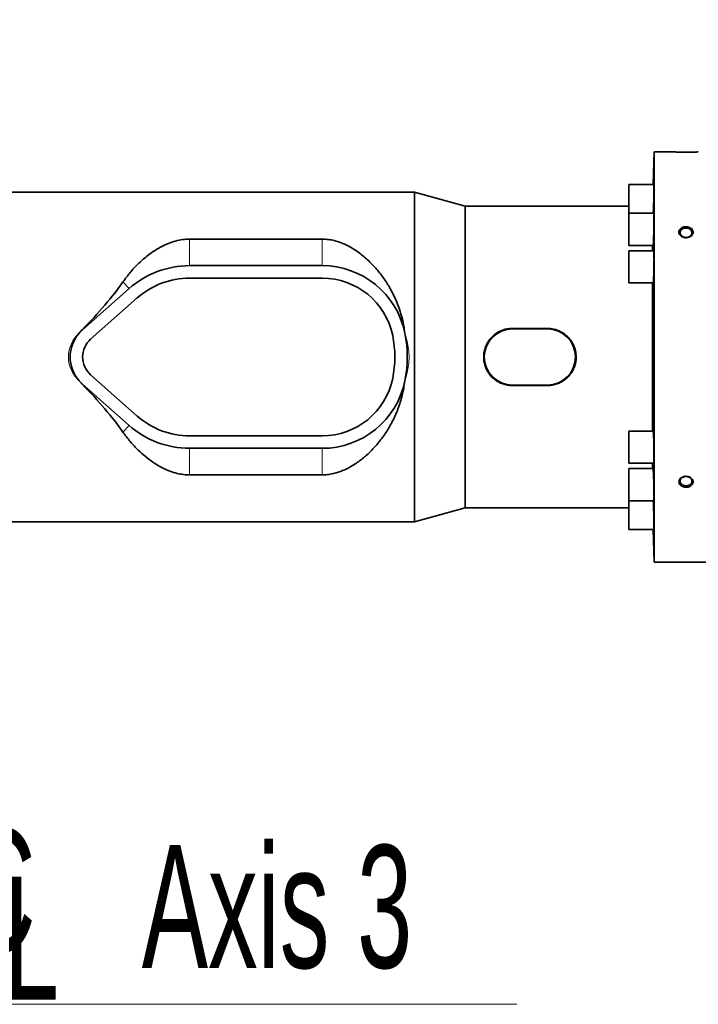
# Model space of a CAD drawing. Header units: millimetres. Extents: x 0 to 11920, y 0 to 8400.
# Tile 50 of 55: x 7684 to 8071, y 6467 to 7029. Entities that reach past the tile are written whole.
import ezdxf

# ---------------------------------------------------------------- set-up
doc = ezdxf.new("R2010")
doc.units = ezdxf.units.MM
doc.header["$LTSCALE"] = 20
doc.styles.add('SLDTEXTSTYLE0', font='TXT', dxfattribs={"width": 0.605})
doc.dimstyles.new('SLDDIMSTYLE0', dxfattribs={"dimtxt": 70, "dimasz": 70, "dimexe": 0, "dimexo": 0.0625, "dimgap": 17.5, "dimtad": 1, "dimdec": 0, "dimrnd": 1e-09, "dimzin": 12, "dimdsep": 46, "dimtxsty": 'SLDTEXTSTYLE0', "dimsah": 1, "dimcen": 0.09, "dimadec": 0, "dimazin": 3, "dimtfac": 1, "dimtofl": 0, "dimtmove": 0, "dimatfit": 3, "dimfxl": 1, "dimfrac": 2, "dimtolj": 1, "dimtzin": 12, "dimarcsym": 0})

# ---------------------------------------------------------------- blocks, each defined once
blk = doc.blocks.new('_D')
at = {"color": 7, "linetype": 'Continuous', "lineweight": 0}
for p, q in [((7022.41, 6693.42), (7022.41, 7399.43)), ((9006.29, 6939.48), (9006.29, 7399.43)), ((7022.41, 7369.43), (9006.29, 7369.43))]:
    blk.add_line(p, q, dxfattribs=at)
at = {"color": 7, "linetype": 'Continuous', "lineweight": 18}
for centre, start, end in [((8014.84, 7423.15), 153.4349, 206.5651), ((8013.86, 7423.15), 333.4349, 26.5651)]:
    blk.add_arc(centre, 120.11, start, end, dxfattribs=at)
for points in [[(7022.41, 7369.43), (7092.41, 7359.43), (7092.41, 7379.43)], [(9006.29, 7369.43), (8936.29, 7379.43), (8936.29, 7359.43)]]:
    blk.add_solid(points, dxfattribs=at)
at = {"color": 7, "linetype": 'Continuous', "lineweight": 18, "insert": (7907.41, 7459.67), "char_height": 70, "attachment_point": 1, "style": 'SLDTEXTSTYLE0'}
blk.add_mtext('1984', dxfattribs=at)
blk = doc.blocks.new('_D_1')
at = {"color": 7, "linetype": 'Continuous', "lineweight": 0}
for p, q in [((7413.79, 6640.48), (7413.79, 7119.43)), ((8806.29, 6840.48), (8806.29, 7119.43)), ((7413.79, 7089.43), (8806.29, 7089.43))]:
    blk.add_line(p, q, dxfattribs=at)
at = {"color": 7, "linetype": 'Continuous', "lineweight": 18}
for points in [[(7413.79, 7089.43), (7483.79, 7079.43), (7483.79, 7099.43)], [(8806.29, 7089.43), (8736.29, 7099.43), (8736.29, 7079.43)]]:
    blk.add_solid(points, dxfattribs=at)
at = {"color": 7, "linetype": 'Continuous', "lineweight": 18, "insert": (8003.1, 7179.67), "char_height": 70, "attachment_point": 1, "style": 'SLDTEXTSTYLE0'}
blk.add_mtext('1393', dxfattribs=at)
blk = doc.blocks.new('_D_3')
at = {"color": 7, "linetype": 'Continuous', "lineweight": 0}
for p, q in [((7133.69, 6892.98), (7133.69, 7259.43)), ((9006.29, 6939.48), (9006.29, 7259.43)), ((7133.69, 7229.43), (9006.29, 7229.43))]:
    blk.add_line(p, q, dxfattribs=at)
at = {"color": 7, "linetype": 'Continuous', "lineweight": 18}
for points in [[(7133.69, 7229.43), (7203.69, 7219.43), (7203.69, 7239.43)], [(9006.29, 7229.43), (8936.29, 7239.43), (8936.29, 7219.43)]]:
    blk.add_solid(points, dxfattribs=at)
at = {"color": 7, "linetype": 'Continuous', "lineweight": 18, "insert": (7963.05, 7319.67), "char_height": 70, "attachment_point": 1, "style": 'SLDTEXTSTYLE0'}
blk.add_mtext('1873', dxfattribs=at)
blk = doc.blocks.new('SW_SYMBOL_MOD_CL')
at = {"color": 0, "linetype": 'Continuous', "lineweight": 0, "char_height": 15515, "attachment_point": 5, "style": 'SLDTEXTSTYLE0'}
for s, insert in [('C', (8000, 12000)), ('L', (12000, 6000))]:
    blk.add_mtext(s, dxfattribs=dict(at, insert=insert))
blk = doc.blocks.new('SW_NOTE_0_1')
at = {"color": 0, "linetype": 'Continuous', "lineweight": 0}
for p, q in [((0, 0), (331.11, 0)), ((331.11, 0), (0, 0)), ((0, 0), (331.11, 0)), ((331.11, 0), (0, 0)), ((0, 0), (331.11, 0)), ((331.11, 0), (0, 0))]:
    blk.add_line(p, q, dxfattribs=at)
at = {"color": 0, "linetype": 'Continuous', "lineweight": 0, "xscale": 0.0045117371, "yscale": 0.0045117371, "zscale": 0.0045117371}
blk.add_blockref('SW_SYMBOL_MOD_CL', (0.3, 10.67), dxfattribs=at)
at = {"color": 0, "linetype": 'Continuous', "lineweight": 0, "insert": (117.35, 90.79), "char_height": 70, "attachment_point": 1, "style": 'SLDTEXTSTYLE0'}
blk.add_mtext('Axis 3', dxfattribs=at)

msp = doc.modelspace()

# ---------------------------------------------------------------- linework, layer by layer
at = {"color": 7, "linetype": 'Continuous', "lineweight": 35}
for p, q in [((8046.2, 6953.48), (8045.55, 6934.83)), ((8057.29, 6953.48), (8046.2, 6953.48)), ((8046.2, 6719.48), (8046.2, 6953.48)), ((8046.03, 6934.83), (8031.7, 6934.83)), ((8031.7, 6934.83), (8031.7, 6918.46)), ((7909.44, 6930.48), (7665.79, 6930.48)), ((7938.29, 6922.48), (7909.44, 6930.48)), ((7909.44, 6742.48), (7909.44, 6930.48)), ((8031.7, 6922.48), (7938.29, 6922.48)), ((7938.29, 6750.48), (7938.29, 6922.48)), ((8046.03, 6918.46), (8031.7, 6918.46)), ((8031.7, 6918.46), (8031.7, 6900.16)), ((7856.89, 6903.72), (7781.29, 6903.72)), ((8031.7, 6900.16), (8045.5, 6900.16)), ((8045.12, 6897.13), (8045.12, 6900.16)), ((8045.88, 6897.13), (8031.7, 6897.13)), ((8031.7, 6897.13), (8031.7, 6878.83)), ((7856.89, 6888.58), (7781.29, 6888.58)), ((7856.89, 6881.48), (7781.29, 6881.48)), ((7746.74, 6875.48), (7720.13, 6851.9)), ((8031.7, 6878.83), (8045.57, 6878.83)), ((8045.12, 6794.13), (8045.12, 6878.83)), ((7751.45, 6870.16), (7724.84, 6846.58)), ((7985.29, 6852.77), (7965.29, 6852.77)), ((7985.29, 6852.48), (7965.29, 6852.48)), ((7904.02, 6850.1), (7904, 6850.15)), ((7724.84, 6826.38), (7751.45, 6802.8)), ((7718.38, 6822.81), (7720.02, 6820.94)), ((7720.13, 6821.06), (7746.74, 6797.48)), ((7904, 6822.81), (7904.02, 6822.86)), ((7965.29, 6820.48), (7985.29, 6820.48)), ((7965.29, 6820.19), (7985.29, 6820.19)), ((7781.29, 6791.48), (7856.89, 6791.48)), ((8045.57, 6794.13), (8031.7, 6794.13)), ((8031.7, 6794.13), (8031.7, 6775.83)), ((7781.29, 6784.38), (7856.89, 6784.38)), ((8031.7, 6775.83), (8045.88, 6775.83)), ((8045.12, 6772.8), (8045.12, 6775.83)), ((7781.29, 6769.24), (7856.89, 6769.24)), ((8045.5, 6772.8), (8031.7, 6772.8)), ((8031.7, 6772.8), (8031.7, 6754.5)), ((8031.7, 6754.5), (8046.03, 6754.5)), ((8031.7, 6754.5), (8031.7, 6738.13)), ((7909.44, 6742.48), (7938.29, 6750.48)), ((7938.29, 6750.48), (8031.7, 6750.48)), ((7665.79, 6742.48), (7909.44, 6742.48)), ((8031.7, 6738.13), (8046.03, 6738.13)), ((8045.55, 6738.13), (8046.2, 6719.48)), ((8046.2, 6719.48), (8076.29, 6719.48))]:
    msp.add_line(p, q, dxfattribs=at)
at = {"color": 8, "linetype": 'Continuous', "lineweight": 18}
for p, q in [((7781.29, 6903.72), (7781.29, 6888.58)), ((7856.89, 6903.72), (7856.89, 6888.58)), ((7743.3, 6879.35), (7746.74, 6875.48)), ((7965.29, 6852.77), (7965.29, 6852.48)), ((7985.29, 6852.77), (7985.29, 6852.48)), ((7720.02, 6852.02), (7720.13, 6851.9)), ((7904.02, 6850.1), (7904.02, 6850.1)), ((7720.02, 6820.94), (7720.13, 6821.06)), ((7904.02, 6822.86), (7904.02, 6822.86)), ((7965.29, 6820.19), (7965.29, 6820.48)), ((7985.29, 6820.19), (7985.29, 6820.48)), ((7743.3, 6793.61), (7746.74, 6797.48)), ((7781.29, 6769.24), (7781.29, 6784.38)), ((7856.89, 6769.24), (7856.89, 6784.38))]:
    msp.add_line(p, q, dxfattribs=at)
at = {"color": 7, "linetype": 'Continuous', "lineweight": 35, "flags": 128}
for points in [[(8064.29, 6904.63), (8065.39, 6904.77), (8066.38, 6905.2), (8067.14, 6905.85), (8067.59, 6906.66), (8067.68, 6907.55), (8067.4, 6908.41), (8066.79, 6909.15), (8065.91, 6909.7), (8064.85, 6909.99), (8063.73, 6909.99), (8062.67, 6909.7), (8061.79, 6909.15), (8061.18, 6908.41), (8060.9, 6907.55), (8061, 6906.66), (8061.44, 6905.85), (8062.2, 6905.2), (8063.19, 6904.77), (8064.29, 6904.63)], [(8064.29, 6762.94), (8065.39, 6763.08), (8066.38, 6763.51), (8067.14, 6764.16), (8067.59, 6764.97), (8067.68, 6765.86), (8067.4, 6766.72), (8066.79, 6767.46), (8065.91, 6768.01), (8064.85, 6768.3), (8063.73, 6768.3), (8062.67, 6768.01), (8061.79, 6767.46), (8061.18, 6766.72), (8060.9, 6765.86), (8061, 6764.97), (8061.44, 6764.16), (8062.2, 6763.51), (8063.19, 6763.08), (8064.29, 6762.94)]]:
    msp.add_lwpolyline(points, dxfattribs=at)
at = {"color": 7, "linetype": 'Continuous', "lineweight": 35}
for centre, radius, start, end in [((7781.29, 6836.48), 52.1, 90, 131.5412), ((7856.89, 6840.48), 48.1, 11.6036, 90), ((7781.29, 6836.48), 45, 90, 131.5412), ((7856.89, 6840.48), 41, 11.537, 90), ((7965.29, 6836.48), 16, 90, 270), ((7985.29, 6836.48), 16, 270, 90), ((7733.79, 6836.48), 20.6, 138.4078, 221.5922), ((7733.79, 6836.48), 20.6, 131.5412, 138.4078), ((7837.29, 6836.48), 61, 348.463, 11.537), ((7856.89, 6840.48), 48.1, 11.537, 11.6036), ((7837.29, 6836.48), 68.1, 348.463, 11.537), ((7733.79, 6836.48), 13.5, 131.5412, 228.4588), ((7733.79, 6836.48), 20.6, 221.5922, 228.4588), ((7856.89, 6832.48), 41, 270, 348.463), ((7856.89, 6832.48), 48.1, 270, 348.3964), ((7856.89, 6832.48), 48.1, 348.3964, 348.463), ((7781.29, 6836.48), 45, 228.4588, 270), ((7781.29, 6836.48), 52.1, 228.4588, 270)]:
    msp.add_arc(centre, radius, start, end, dxfattribs=at)
for major_axis, start_param, end_param in [((129.39, 85.14), 5.316057, 5.623582), ((129.39, -85.14), 0.659604, 0.967129)]:
    msp.add_ellipse((7624.99, 6836.48), major_axis=major_axis, ratio=0.307843, start_param=start_param, end_param=end_param, dxfattribs=at)
for points, knots in [([(8057.29, 6953.48), (8057.31, 6953.48), (8057.37, 6953.48), (8058.02, 6953.44), (8059.44, 6953.37), (8061.41, 6953.31), (8063.73, 6953.28), (8066.15, 6953.29), (8068.38, 6953.34), (8070.11, 6953.42), (8071.13, 6953.47), (8071.24, 6953.48), (8071.29, 6953.48)], [0, 0, 0, 0, 0.052295, 0.15493, 0.258586, 0.364844, 0.474016, 0.585217, 0.696873, 0.80723, 0.914856, 1, 1, 1, 1]), ([(8045.6, 6918.46), (8045.63, 6918.94), (8045.69, 6920.06), (8045.79, 6922.65), (8045.89, 6925.72), (8045.97, 6928.81), (8046.02, 6931.55), (8046.04, 6933.59), (8046.03, 6934.73), (8046, 6934.72), (8045.99, 6934.71)], [0, 0, 0, 0, 0.101077, 0.236488, 0.371911, 0.507295, 0.64261, 0.777857, 0.913059, 1, 1, 1, 1]), ([(8045.5, 6900.28), (8045.52, 6900.28), (8045.56, 6900.28), (8045.66, 6901.45), (8045.77, 6903.52), (8045.87, 6906.27), (8045.95, 6909.36), (8046.01, 6912.44), (8046.04, 6915.18), (8046.03, 6917.22), (8046, 6918.36), (8045.96, 6918.35), (8045.94, 6918.34)], [0, 0, 0, 0, 0.072038, 0.179431, 0.286882, 0.394352, 0.501799, 0.609195, 0.716535, 0.823833, 0.931121, 1, 1, 1, 1]), ([(8061.13, 6905.74), (8061.41, 6905.51), (8061.99, 6905.02), (8063.21, 6904.58), (8064.58, 6904.47), (8065.94, 6904.74), (8067.11, 6905.35), (8067.94, 6906.24), (8068.35, 6907.27), (8068.31, 6908.34), (8067.82, 6909.32), (8066.95, 6910.11), (8065.78, 6910.65), (8064.43, 6910.86), (8063.05, 6910.72), (8061.81, 6910.23), (8060.86, 6909.45), (8060.31, 6908.47), (8060.21, 6907.41), (8060.52, 6906.46), (8060.95, 6905.96), (8061.13, 6905.74)], [0, 0, 0, 0, 0.047445, 0.101225, 0.155754, 0.210712, 0.265569, 0.319819, 0.373182, 0.42578, 0.478107, 0.530781, 0.584236, 0.638543, 0.693419, 0.748367, 0.802852, 0.856501, 0.9093, 0.961644, 1, 1, 1, 1]), ([(7781.29, 6903.72), (7780.01, 6903.67), (7777.25, 6903.56), (7773.18, 6902.68), (7768.93, 6901.24), (7764.7, 6899.23), (7760.55, 6896.69), (7756.22, 6893.48), (7751.76, 6889.52), (7747.27, 6884.72), (7744.62, 6881.14), (7743.3, 6879.35)], [0, 0, 0, 0, 0.076403, 0.163619, 0.251028, 0.356482, 0.462347, 0.568087, 0.711953, 0.856114, 1, 1, 1, 1]), ([(7904, 6850.15), (7903.59, 6852.79), (7902.86, 6857.48), (7900.93, 6863.9), (7898.75, 6869.52), (7895.98, 6875.12), (7892.62, 6880.61), (7888.62, 6885.91), (7884.01, 6890.9), (7878.75, 6895.49), (7873.54, 6898.93), (7868.77, 6901.27), (7864.97, 6902.62), (7861.27, 6903.44), (7858.64, 6903.7), (7857.18, 6903.72), (7856.89, 6903.72)], [0, 0, 0, 0, 0.09878, 0.17568, 0.252788, 0.32974, 0.418516, 0.507507, 0.596311, 0.694237, 0.792035, 0.847894, 0.903655, 0.946538, 0.989364, 1, 1, 1, 1]), ([(8045.57, 6878.94), (8045.59, 6878.94), (8045.64, 6878.95), (8045.74, 6880.12), (8045.85, 6882.19), (8045.94, 6884.95), (8046, 6888.04), (8046.04, 6891.12), (8046.04, 6893.86), (8046, 6895.89), (8045.95, 6897.03), (8045.9, 6897.02), (8045.88, 6897.01)], [0, 0, 0, 0, 0.072235, 0.179677, 0.287147, 0.394603, 0.502013, 0.609365, 0.716671, 0.823959, 0.931261, 1, 1, 1, 1]), ([(7965.29, 6852.77), (7964.38, 6852.72), (7962.55, 6852.63), (7959.89, 6851.93), (7957.38, 6850.82), (7955.08, 6849.31), (7953.07, 6847.43), (7951.39, 6845.23), (7950.11, 6842.77), (7949.26, 6840.13), (7948.88, 6837.41), (7948.95, 6834.68), (7949.47, 6832.02), (7950.42, 6829.49), (7951.78, 6827.16), (7953.51, 6825.06), (7955.59, 6823.27), (7957.95, 6821.83), (7960.54, 6820.82), (7963.02, 6820.28), (7964.62, 6820.22), (7965.29, 6820.19)], [0, 0, 0, 0, 0.05333, 0.106663, 0.159971, 0.213281, 0.267113, 0.320943, 0.374933, 0.428917, 0.482021, 0.535124, 0.587444, 0.639767, 0.692446, 0.745129, 0.798819, 0.852508, 0.906545, 0.960578, 1, 1, 1, 1]), ([(7985.29, 6820.19), (7986.2, 6820.24), (7988.03, 6820.33), (7990.7, 6821.03), (7993.2, 6822.14), (7995.5, 6823.65), (7997.51, 6825.53), (7999.19, 6827.73), (8000.47, 6830.19), (8001.32, 6832.83), (8001.7, 6835.55), (8001.64, 6838.28), (8001.11, 6840.94), (8000.16, 6843.47), (7998.8, 6845.8), (7997.07, 6847.9), (7994.99, 6849.69), (7992.63, 6851.13), (7990.05, 6852.14), (7987.57, 6852.68), (7985.97, 6852.74), (7985.29, 6852.77)], [0, 0, 0, 0, 0.0533302, 0.1066628, 0.1599707, 0.2132814, 0.2671132, 0.3209428, 0.3749328, 0.4289173, 0.4820214, 0.5351244, 0.5874438, 0.6397673, 0.6924465, 0.7451294, 0.7988194, 0.852508, 0.9065449, 0.9605783, 1, 1, 1, 1]), ([(7720.02, 6852.02), (7719.93, 6851.93), (7719.35, 6851.34), (7718.83, 6850.69), (7718.38, 6850.15)], [0, 0, 0, 0, 0.157956, 1, 1, 1, 1]), ([(7856.89, 6769.24), (7857.35, 6769.25), (7858.93, 6769.27), (7861.6, 6769.59), (7865.49, 6770.48), (7869.79, 6772.1), (7874.78, 6774.79), (7879.79, 6778.31), (7884.69, 6782.73), (7889.24, 6787.8), (7893.43, 6793.52), (7897.13, 6799.92), (7900.24, 6806.96), (7902.69, 6814.59), (7903.57, 6820.07), (7904, 6822.81)], [0, 0, 0, 0, 0.016904, 0.057653, 0.098451, 0.166231, 0.234193, 0.323759, 0.413648, 0.503358, 0.600349, 0.697591, 0.794489, 0.897268, 1, 1, 1, 1]), ([(7743.3, 6793.61), (7744.65, 6791.78), (7747.35, 6788.13), (7751.67, 6783.56), (7756, 6779.65), (7760.34, 6776.39), (7764.68, 6773.75), (7768.99, 6771.71), (7772.93, 6770.34), (7776.82, 6769.51), (7779.56, 6769.25), (7781.05, 6769.24), (7781.29, 6769.24)], [0, 0, 0, 0, 0.147014, 0.294034, 0.413183, 0.53248, 0.651445, 0.744307, 0.837018, 0.911288, 0.985457, 1, 1, 1, 1]), ([(8045.88, 6775.94), (8045.9, 6775.94), (8045.95, 6775.95), (8046.01, 6777.13), (8046.04, 6779.19), (8046.03, 6781.95), (8046, 6785.04), (8045.93, 6788.12), (8045.84, 6790.85), (8045.74, 6792.89), (8045.64, 6794.03), (8045.59, 6794.02), (8045.57, 6794.01)], [0, 0, 0, 0, 0.072456, 0.17986, 0.287206, 0.394509, 0.501796, 0.609102, 0.716453, 0.823861, 0.931316, 1, 1, 1, 1]), ([(8045.94, 6754.61), (8045.96, 6754.61), (8046, 6754.61), (8046.03, 6755.79), (8046.04, 6757.86), (8046.01, 6760.61), (8045.95, 6763.7), (8045.87, 6766.78), (8045.76, 6769.52), (8045.65, 6771.55), (8045.56, 6772.7), (8045.52, 6772.68), (8045.5, 6772.68)], [0, 0, 0, 0, 0.072303, 0.179662, 0.286972, 0.394259, 0.501557, 0.608895, 0.71629, 0.823736, 0.931206, 1, 1, 1, 1]), ([(8061.26, 6763.21), (8061.55, 6763), (8062.16, 6762.54), (8063.41, 6762.17), (8064.79, 6762.12), (8066.12, 6762.42), (8067.25, 6763.06), (8068.03, 6763.94), (8068.38, 6764.98), (8068.27, 6766.04), (8067.72, 6767.02), (8066.8, 6767.81), (8065.6, 6768.33), (8064.23, 6768.5), (8062.86, 6768.29), (8061.65, 6767.73), (8060.75, 6766.89), (8060.26, 6765.87), (8060.24, 6764.8), (8060.6, 6763.88), (8061.06, 6763.41), (8061.26, 6763.21)], [0, 0, 0, 0, 0.047403, 0.101312, 0.15593, 0.210908, 0.265706, 0.319837, 0.373072, 0.425594, 0.477934, 0.530701, 0.584284, 0.638697, 0.693617, 0.74853, 0.802911, 0.856428, 0.909128, 0.961457, 1, 1, 1, 1]), ([(8045.99, 6738.24), (8046, 6738.24), (8046.03, 6738.24), (8046.04, 6739.42), (8046.02, 6741.48), (8045.97, 6744.23), (8045.89, 6747.33), (8045.79, 6750.39), (8045.69, 6752.94), (8045.63, 6754.04), (8045.6, 6754.5)], [0, 0, 0, 0, 0.090858, 0.226042, 0.361189, 0.496339, 0.631533, 0.766796, 0.902128, 1, 1, 1, 1])]:
    msp.add_open_spline(points, degree=3, knots=knots, dxfattribs=at)
at = {"color": 8, "linetype": 'Continuous', "lineweight": 18}
for points, knots in [([(7718.38, 6822.81), (7717.49, 6823.71), (7715.7, 6825.53), (7713.74, 6828.88), (7712.48, 6832.57), (7712.04, 6836.49), (7712.48, 6840.41), (7713.76, 6844.1), (7715.7, 6847.45), (7717.5, 6849.26), (7718.38, 6850.15)], [0, 0, 0, 0, 0.1236297, 0.2478052, 0.3740372, 0.5002136, 0.6271107, 0.7526186, 0.8773006, 1, 1, 1, 1]), ([(7718.38, 6850.15), (7717.98, 6849.68), (7717.17, 6848.72), (7716.14, 6847.15), (7715.24, 6845.5), (7714.61, 6844.04), (7714.16, 6842.75), (7713.81, 6841.56), (7713.52, 6840.27), (7713.33, 6838.96), (7713.21, 6837.73), (7713.19, 6836.83), (7713.19, 6835.8), (7713.25, 6834.68), (7713.43, 6833.25), (7713.68, 6831.92), (7714.03, 6830.6), (7714.73, 6828.51), (7716.03, 6825.76), (7717.6, 6823.79), (7718.38, 6822.81)], [0, 0, 0, 0, 0.06282, 0.125641, 0.188464, 0.251289, 0.284188, 0.325598, 0.375519, 0.416983, 0.458446, 0.49991, 0.507352, 0.561763, 0.611559, 0.651743, 0.697828, 0.748529, 0.873317, 1, 1, 1, 1]), ([(7904.02, 6850.1), (7904.47, 6848.6), (7905.37, 6845.62), (7906.18, 6841.04), (7906.5, 6836.44), (7906.18, 6831.86), (7905.36, 6827.31), (7904.47, 6824.36), (7904.02, 6822.86)], [0, 0, 0, 0, 0.170526, 0.336944, 0.501825, 0.66525, 0.830306, 1, 1, 1, 1]), ([(7904.02, 6822.86), (7904.09, 6823.22), (7904.24, 6823.96), (7904.44, 6825.09), (7904.62, 6826.21), (7904.78, 6827.33), (7904.93, 6828.46), (7905.06, 6829.65), (7905.2, 6831.18), (7905.31, 6832.94), (7905.38, 6834.8), (7905.41, 6837.55), (7905.29, 6841.12), (7904.83, 6845.69), (7904.29, 6848.62), (7904.02, 6850.1)], [0, 0, 0, 0, 0.040187, 0.082252, 0.126197, 0.164251, 0.205829, 0.250931, 0.294739, 0.374696, 0.443637, 0.498226, 0.674893, 0.834953, 1, 1, 1, 1])]:
    msp.add_open_spline(points, degree=3, knots=knots, dxfattribs=at)

# ---------------------------------------------------------------- block references
at = {"color": 7, "linetype": 'Continuous', "lineweight": 0}
msp.add_blockref('SW_NOTE_0_1', (7636.67, 6467.22), dxfattribs=at)

# ---------------------------------------------------------------- dimensions: what is measured, and where the dimension line sits
at = {"color": 7, "linetype": 'Continuous', "lineweight": 18}
dim = msp.add_linear_dim(base=(9006.29, 7369.43), p1=(7022.41, 6689.42), p2=(9006.29, 6935.48), text='(<>)', dimstyle='SLDDIMSTYLE0', dxfattribs=at)
dim.commit()
dim.dimension.update_dxf_attribs({"geometry": '_D', "text_midpoint": (8014.35, 7369.43), "dimtype": 160})
for base, p1, p2, picture, middle in [((9006.29, 7229.43), (7133.69, 6888.98), (9006.29, 6935.48), '_D_3', (8069.99, 7229.43)), ((8806.290969, 7089.430498), (7413.790966, 6636.480095), (8806.290969, 6836.480095), '_D_1', (8110.040968, 7089.430498))]:
    dim = msp.add_linear_dim(base=base, p1=p1, p2=p2, dimstyle='SLDDIMSTYLE0', dxfattribs=at)
    dim.commit()
    dim.dimension.update_dxf_attribs({"geometry": picture, "text_midpoint": middle, "dimtype": 160})

doc.saveas('drawing.dxf')
